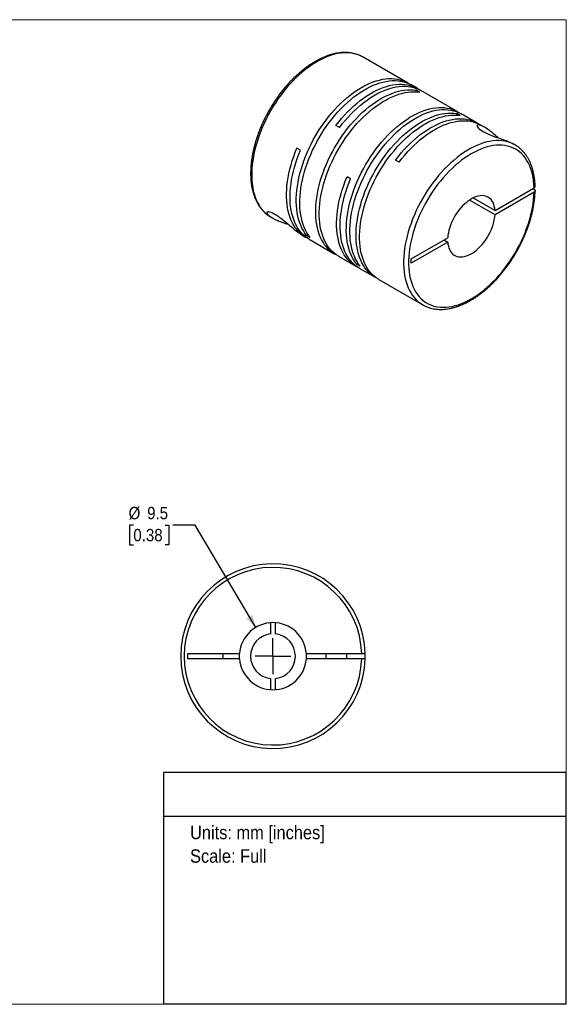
# Model space of a CAD drawing. Header units: millimetres. Extents: x 0 to 216, y 0 to 140.
# Tile 2 of 2: x 138 to 216, y 0 to 140. Entities that reach past the tile are written whole.
import ezdxf
from ezdxf.enums import TextEntityAlignment as Align

# ---------------------------------------------------------------- set-up
doc = ezdxf.new("R2010")
doc.units = ezdxf.units.MM
doc.header["$LTSCALE"] = 0.5
doc.linetypes.add('SLD-Solid', pattern=[0])
doc.layers.add('SLD-0', color=7, linetype='SLD-Solid', lineweight=25)
doc.layers.add('TEXT', color=140, linetype='SLD-Solid', lineweight=25)
doc.styles.add('SLDTEXTSTYLE0', font='GOTHIC.TTF', dxfattribs={"width": 0.913})
doc.dimstyles.new('SLDDIMSTYLE0', dxfattribs={"dimtxt": 1.75, "dimasz": 1.75, "dimexe": 0, "dimexo": 0.0625, "dimgap": 0.4375, "dimtad": 0, "dimtih": 1, "dimtoh": 1, "dimdec": 1, "dimrnd": 1e-09, "dimzin": 12, "dimdsep": 46, "dimtxsty": 'SLDTEXTSTYLE0', "dimsah": 1, "dimcen": 0, "dimadec": 0, "dimazin": 3, "dimtfac": 1, "dimtdec": 1, "dimtofl": 0, "dimtmove": 0, "dimatfit": 3, "dimfxl": 0, "dimfrac": 2, "dimtolj": 1, "dimtzin": 12, "dimarcsym": 0})

# ---------------------------------------------------------------- blocks, each defined once
blk = doc.blocks.new('Block2')
at = {"color": 7, "linetype": 'SLD-Solid', "lineweight": 18}
for p, q in [((0, 139.7), (215.9, 139.7)), ((0, 139.7), (0, 0)), ((215.9, 139.7), (215.9, 0)), ((0, 0), (215.9, 0))]:
    blk.add_line(p, q, dxfattribs=at)
blk = doc.blocks.new('SW_NOTE_0')
at = {"layer": 'TEXT', "color": 0, "insert": (0, 2.43), "char_height": 1.905, "attachment_point": 1, "style": 'SLDTEXTSTYLE0'}
blk.add_mtext('Units: mm [inches]', dxfattribs=at)
blk = doc.blocks.new('SW_NOTE_0_1')
at = {"layer": 'TEXT', "color": 0, "insert": (0, 2.43), "char_height": 1.905, "attachment_point": 1, "style": 'SLDTEXTSTYLE0'}
blk.add_mtext('Scale: Full', dxfattribs=at)
blk = doc.blocks.new('Block1')
at = {"layer": 'TEXT'}
for p, q in [((215.9, 32.88), (158.75, 32.88)), ((158.75, 0), (158.75, 32.88)), ((215.9, 0), (215.9, 32.88)), ((158.75, 26.7), (215.9, 26.7)), ((215.9, 0), (158.75, 0))]:
    blk.add_line(p, q, dxfattribs=at)
at = {"layer": 'TEXT', "color": 140}
for name, p in [('SW_NOTE_0', (162.49, 22.9)), ('SW_NOTE_0_1', (162.49, 19.56))]:
    blk.add_blockref(name, p, dxfattribs=at)
at = {"layer": 'TEXT', "color": 140, "style": 'SLDTEXTSTYLE0', "width": 0.913, "flags": 2}
for tag, height, p in [('AUTOATTR0', 2.12, (174.82, 28.35)), ('AUTOATTR1_0', 2.38, (166.91, 14.94)), ('AUTOATTR1_1', 2.38, (161.05, 11.86)), ('AUTOATTR1_2', 2.38, (165.37, 8.78))]:
    blk.add_attdef(tag, text='', height=height, dxfattribs=at).set_placement(p, align=Align.BOTTOM_LEFT)
blk = doc.blocks.new('_D_5')
at = {"layer": 'SLD-0'}
for p, q in [((154.44, 67.99), (153.91, 67.99)), ((153.91, 67.99), (153.91, 65.21)), ((158.96, 67.99), (159.5, 67.99)), ((159.5, 67.99), (159.5, 65.21)), ((163.21, 67.99), (160.03, 67.99)), ((171.83, 53.48), (163.21, 67.99)), ((153.91, 65.21), (154.44, 65.21)), ((159.5, 65.21), (158.96, 65.21))]:
    blk.add_line(p, q, dxfattribs=at)
blk.add_solid([(171.83, 53.48), (171.36, 55.24), (170.5, 54.73)], dxfattribs=at)
at = {"layer": 'SLD-0', "char_height": 1.75, "attachment_point": 1, "style": 'SLDTEXTSTYLE0'}
for s, insert in [('%%c', (153.77, 70.58)), ('9.5', (156.4, 70.58)), ('0.38', (154.44, 67.45))]:
    blk.add_mtext(s, dxfattribs=dict(at, insert=insert))
blk = doc.blocks.new('SW_CENTERMARKSYMBOL_2')
at = {"layer": 'SLD-0', "color": 0}
for q in [(0, 2.54), (-2.54, 0), (0, -2.54), (2.54, 0)]:
    blk.add_line((0, 0), q, dxfattribs=at)

msp = doc.modelspace()

# ---------------------------------------------------------------- linework, layer by layer
for p, q in [((193.38, 130.74), (187.05, 134.39)), ((187.07, 134.38), (187.05, 134.39)), ((194.76, 129.94), (193.88, 130.45)), ((195.11, 129.4), (194.61, 129.69)), ((194.61, 129.46), (194.61, 129.69)), ((200.49, 126.63), (195.26, 129.65)), ((200.84, 126.09), (200.34, 126.38)), ((200.34, 126.15), (200.34, 126.38)), ((203.24, 125.04), (200.99, 126.34)), ((183.69, 124.4), (183.19, 124.69)), ((204.28, 124.44), (203.75, 124.75)), ((208.62, 121.94), (208.43, 122.05)), ((178.17, 121.2), (177.67, 121.49)), ((192.18, 119.5), (191.67, 119.79)), ((185.27, 117.1), (184.77, 117.39)), ((205.78, 112.63), (211.33, 115.84)), ((211.33, 115.23), (205.78, 112.02)), ((211.33, 115.63), (211.15, 115.74)), ((205.78, 112.02), (202.16, 114.11)), ((202.69, 114.42), (205.78, 112.63)), ((173.95, 111.7), (174.14, 111.59)), ((178.29, 109.19), (178.9, 108.84)), ((179.04, 109.1), (179.25, 109.22)), ((179.55, 108.81), (179.04, 109.1)), ((179.4, 108.55), (183.04, 106.45)), ((193.87, 105.76), (199.06, 108.76)), ((199.06, 108.15), (193.87, 105.15)), ((198.53, 108.45), (199.06, 108.15)), ((183.54, 106.16), (186.01, 104.74)), ((186.15, 105), (186.35, 105.11)), ((186.65, 104.71), (186.15, 105)), ((193.87, 105.15), (193.87, 105.76)), ((186.51, 104.45), (188.77, 103.15)), ((189.27, 102.86), (195.52, 99.25)), ((195.52, 99.25), (195.53, 99.24)), ((173.89, 54.13), (173.89, 52.54)), ((174.64, 52.54), (174.64, 54.13)), ((162.16, 49.76), (169.51, 49.76)), ((162.16, 49.01), (162.16, 49.76)), ((169.51, 49.01), (162.16, 49.01)), ((167.16, 49.76), (167.16, 49.01)), ((169.5, 49.39), (169.51, 49.76)), ((169.51, 49.01), (169.5, 49.39)), ((179.01, 49.76), (186.86, 49.76)), ((186.86, 49.01), (179.01, 49.01)), ((181.76, 49.76), (181.76, 49.01)), ((184.76, 49.01), (184.76, 49.76)), ((173.89, 46.23), (173.89, 44.64)), ((174.64, 44.64), (174.64, 46.23))]:
    msp.add_line(p, q)
at = {"flags": 128}
for points in [[(187.05, 134.39), (187.05, 134.39), (186.71, 134.57), (186.35, 134.72), (185.98, 134.83), (185.59, 134.92), (185.2, 134.98), (184.79, 135), (184.36, 135), (183.93, 134.96), (183.49, 134.9), (183.05, 134.8), (182.59, 134.67), (182.13, 134.52), (181.67, 134.33), (181.2, 134.12), (180.74, 133.87), (180.27, 133.6), (179.8, 133.31), (179.33, 132.98), (178.87, 132.63), (178.41, 132.26), (177.96, 131.86), (177.51, 131.44), (177.07, 131), (176.64, 130.54), (176.22, 130.06), (175.81, 129.56), (175.41, 129.04), (175.02, 128.51), (174.65, 127.96), (174.3, 127.41), (173.96, 126.84), (173.63, 126.26), (173.33, 125.67), (173.04, 125.08), (172.77, 124.48), (172.52, 123.88), (172.3, 123.27), (172.09, 122.67), (171.9, 122.06), (171.74, 121.46), (171.6, 120.86), (171.48, 120.27), (171.39, 119.69), (171.31, 119.11), (171.27, 118.54), (171.24, 117.99), (171.24, 117.45), (171.26, 116.92), (171.31, 116.41), (171.38, 115.91), (171.47, 115.44), (171.59, 114.98), (171.73, 114.54), (171.89, 114.13), (172.08, 113.74), (172.28, 113.37), (172.51, 113.02), (172.75, 112.71), (173.02, 112.42), (173.31, 112.15), (173.61, 111.92), (173.93, 111.71), (173.95, 111.7)], [(179.04, 109.1), (178.8, 109.42), (178.58, 109.77), (178.38, 110.14), (178.2, 110.53), (178.04, 110.95), (177.9, 111.38), (177.79, 111.84), (177.7, 112.32), (177.63, 112.81), (177.59, 113.33), (177.57, 113.85), (177.57, 114.39), (177.6, 114.95), (177.65, 115.51), (177.72, 116.09), (177.82, 116.67), (177.94, 117.26), (178.08, 117.86), (178.25, 118.46), (178.43, 119.06), (178.64, 119.66), (178.87, 120.27), (179.12, 120.87), (179.39, 121.46), (179.67, 122.05), (179.98, 122.64), (180.3, 123.21), (180.64, 123.78), (181, 124.34), (181.37, 124.88), (181.75, 125.41), (182.15, 125.92), (182.56, 126.42), (182.98, 126.9), (183.41, 127.36), (183.85, 127.8), (184.29, 128.21), (184.75, 128.61), (185.2, 128.98), (185.66, 129.33), (186.13, 129.65), (186.6, 129.95), (187.06, 130.22), (187.53, 130.46), (187.99, 130.68), (188.46, 130.86), (188.91, 131.02), (189.37, 131.14), (189.81, 131.24), (190.25, 131.31), (190.68, 131.34), (191.1, 131.35), (191.51, 131.32), (191.91, 131.27), (192.29, 131.18), (192.66, 131.07), (193.02, 130.92), (193.36, 130.75), (193.63, 130.58)], [(179.55, 108.81), (179.3, 109.13), (179.08, 109.48), (178.88, 109.85), (178.7, 110.24), (178.54, 110.66), (178.4, 111.09), (178.29, 111.55), (178.2, 112.03), (178.13, 112.52), (178.09, 113.04), (178.07, 113.56), (178.07, 114.1), (178.1, 114.66), (178.15, 115.22), (178.22, 115.8), (178.32, 116.38), (178.44, 116.97), (178.58, 117.57), (178.75, 118.17), (178.93, 118.77), (179.14, 119.37), (179.37, 119.98), (179.62, 120.58), (179.89, 121.17), (180.18, 121.76), (180.48, 122.35), (180.81, 122.93), (181.15, 123.49), (181.5, 124.05), (181.87, 124.59), (182.25, 125.12), (182.65, 125.63), (183.06, 126.13), (183.48, 126.61), (183.91, 127.07), (184.35, 127.51), (184.79, 127.92), (185.25, 128.32), (185.7, 128.69), (186.17, 129.04), (186.63, 129.36), (187.1, 129.66), (187.57, 129.93), (188.03, 130.17), (188.5, 130.39), (188.96, 130.57), (189.42, 130.73), (189.87, 130.85), (190.31, 130.95), (190.75, 131.02), (191.18, 131.05), (191.6, 131.06), (192.01, 131.03), (192.41, 130.98), (192.79, 130.89), (193.16, 130.78), (193.52, 130.63), (193.86, 130.46), (193.88, 130.45)], [(183.19, 124.69), (183.59, 125.2), (184, 125.69), (184.42, 126.17), (184.85, 126.63), (185.29, 127.06), (185.74, 127.48), (186.19, 127.87), (186.65, 128.24), (187.11, 128.58), (187.58, 128.9), (188.04, 129.19), (188.51, 129.46), (188.98, 129.7), (189.44, 129.91), (189.9, 130.09), (190.36, 130.24), (190.81, 130.36), (191.25, 130.46), (191.69, 130.52), (192.12, 130.55), (192.54, 130.55), (192.95, 130.52), (193.34, 130.46), (193.72, 130.37), (194.09, 130.25), (194.44, 130.1), (194.78, 129.93), (195, 129.79)], [(183.69, 124.4), (184.09, 124.91), (184.5, 125.4), (184.92, 125.88), (185.35, 126.34), (185.79, 126.77), (186.24, 127.19), (186.69, 127.58), (187.15, 127.95), (187.61, 128.29), (188.08, 128.61), (188.54, 128.9), (189.01, 129.17), (189.48, 129.41), (189.94, 129.62), (190.4, 129.8), (190.86, 129.95), (191.31, 130.07), (191.76, 130.17), (192.19, 130.23), (192.62, 130.26), (193.04, 130.26), (193.45, 130.23), (193.84, 130.17), (194.23, 130.08), (194.59, 129.96), (194.95, 129.82), (195.26, 129.65)], [(183.29, 106.32), (183.01, 106.47), (182.69, 106.68), (182.39, 106.91), (182.1, 107.17), (181.84, 107.46), (181.59, 107.78), (181.37, 108.12), (181.16, 108.49), (180.98, 108.88), (180.82, 109.29), (180.68, 109.73), (180.56, 110.18), (180.47, 110.66), (180.4, 111.15), (180.35, 111.66), (180.33, 112.18), (180.33, 112.72), (180.35, 113.28), (180.4, 113.84), (180.47, 114.41), (180.56, 115), (180.68, 115.59), (180.82, 116.18), (180.98, 116.78), (181.16, 117.38), (181.37, 117.99), (181.59, 118.59), (181.84, 119.19), (182.1, 119.79), (182.39, 120.38), (182.69, 120.96), (183.01, 121.54), (183.35, 122.11), (183.7, 122.67), (184.07, 123.21), (184.45, 123.74), (184.85, 124.26), (185.26, 124.76), (185.68, 125.24), (186.1, 125.7), (186.54, 126.14), (186.99, 126.56), (187.44, 126.96), (187.89, 127.34), (188.36, 127.69), (188.82, 128.02), (189.29, 128.32), (189.75, 128.59), (190.22, 128.84), (190.69, 129.05), (191.15, 129.24), (191.61, 129.4), (192.06, 129.54), (192.51, 129.64), (192.95, 129.71), (193.38, 129.75), (193.8, 129.76), (194.21, 129.74), (194.61, 129.69)], [(183.54, 106.16), (183.52, 106.18), (183.19, 106.39), (182.89, 106.62), (182.61, 106.88), (182.34, 107.17), (182.1, 107.49), (181.87, 107.83), (181.66, 108.2), (181.48, 108.59), (181.32, 109), (181.18, 109.44), (181.06, 109.89), (180.97, 110.37), (180.9, 110.86), (180.85, 111.37), (180.83, 111.89), (180.83, 112.43), (180.85, 112.99), (180.9, 113.55), (180.97, 114.12), (181.06, 114.71), (181.18, 115.3), (181.32, 115.89), (181.48, 116.49), (181.66, 117.09), (181.87, 117.7), (182.1, 118.3), (182.34, 118.9), (182.61, 119.5), (182.89, 120.09), (183.19, 120.67), (183.52, 121.25), (183.85, 121.82), (184.21, 122.38), (184.57, 122.92), (184.96, 123.45), (185.35, 123.97), (185.76, 124.47), (186.18, 124.95), (186.61, 125.41), (187.04, 125.85), (187.49, 126.27), (187.94, 126.67), (188.4, 127.05), (188.86, 127.4), (189.32, 127.73), (189.79, 128.03), (190.26, 128.3), (190.72, 128.55), (191.19, 128.76), (191.65, 128.95), (192.11, 129.11), (192.56, 129.25), (193.01, 129.35), (193.45, 129.42), (193.88, 129.46), (194.3, 129.47), (194.71, 129.45), (195.11, 129.4)], [(186.15, 105), (185.91, 105.32), (185.69, 105.66), (185.48, 106.03), (185.3, 106.43), (185.14, 106.84), (185.01, 107.28), (184.9, 107.74), (184.81, 108.22), (184.74, 108.71), (184.69, 109.22), (184.67, 109.75), (184.68, 110.29), (184.7, 110.85), (184.76, 111.41), (184.83, 111.99), (184.93, 112.57), (185.05, 113.16), (185.19, 113.76), (185.35, 114.36), (185.54, 114.96), (185.75, 115.56), (185.98, 116.16), (186.22, 116.76), (186.49, 117.36), (186.78, 117.95), (187.09, 118.54), (187.41, 119.11), (187.75, 119.68), (188.1, 120.23), (188.48, 120.78), (188.86, 121.31), (189.26, 121.82), (189.67, 122.32), (190.09, 122.79), (190.51, 123.25), (190.95, 123.69), (191.4, 124.11), (191.85, 124.51), (192.31, 124.88), (192.77, 125.23), (193.24, 125.55), (193.7, 125.85), (194.17, 126.12), (194.64, 126.36), (195.1, 126.57), (195.56, 126.76), (196.02, 126.91), (196.47, 127.04), (196.92, 127.14), (197.36, 127.2), (197.79, 127.24), (198.21, 127.25), (198.62, 127.22), (199.01, 127.17), (199.4, 127.08), (199.77, 126.97), (200.12, 126.82), (200.46, 126.65), (200.73, 126.48)], [(186.65, 104.71), (186.41, 105.03), (186.19, 105.37), (185.99, 105.74), (185.81, 106.14), (185.65, 106.55), (185.51, 106.99), (185.4, 107.45), (185.31, 107.93), (185.24, 108.42), (185.2, 108.93), (185.18, 109.46), (185.18, 110), (185.21, 110.56), (185.26, 111.12), (185.33, 111.7), (185.43, 112.28), (185.55, 112.87), (185.69, 113.47), (185.85, 114.07), (186.04, 114.67), (186.25, 115.27), (186.48, 115.87), (186.73, 116.47), (187, 117.07), (187.28, 117.66), (187.59, 118.25), (187.91, 118.82), (188.25, 119.39), (188.61, 119.94), (188.98, 120.49), (189.36, 121.02), (189.76, 121.53), (190.17, 122.03), (190.59, 122.5), (191.02, 122.96), (191.46, 123.4), (191.9, 123.82), (192.35, 124.22), (192.81, 124.59), (193.27, 124.94), (193.74, 125.26), (194.2, 125.56), (194.67, 125.83), (195.14, 126.07), (195.6, 126.28), (196.06, 126.47), (196.52, 126.62), (196.97, 126.75), (197.42, 126.85), (197.86, 126.91), (198.29, 126.95), (198.71, 126.96), (199.12, 126.93), (199.51, 126.88), (199.9, 126.79), (200.27, 126.68), (200.62, 126.53), (200.96, 126.36), (200.99, 126.34)], [(189.02, 103.01), (188.74, 103.16), (188.42, 103.37), (188.12, 103.6), (187.83, 103.87), (187.57, 104.16), (187.32, 104.47), (187.09, 104.82), (186.89, 105.18), (186.71, 105.57), (186.55, 105.99), (186.41, 106.42), (186.29, 106.88), (186.2, 107.35), (186.13, 107.84), (186.08, 108.35), (186.05, 108.88), (186.05, 109.42), (186.08, 109.97), (186.13, 110.53), (186.2, 111.11), (186.29, 111.69), (186.41, 112.28), (186.55, 112.87), (186.71, 113.47), (186.89, 114.08), (187.09, 114.68), (187.32, 115.28), (187.57, 115.88), (187.83, 116.48), (188.12, 117.07), (188.42, 117.66), (188.74, 118.23), (189.08, 118.8), (189.43, 119.36), (189.8, 119.9), (190.18, 120.43), (190.58, 120.95), (190.98, 121.45), (191.4, 121.93), (191.83, 122.39), (192.27, 122.84), (192.71, 123.26), (193.17, 123.66), (193.62, 124.03), (194.08, 124.38), (194.55, 124.71), (195.01, 125.01), (195.48, 125.28), (195.95, 125.53), (196.41, 125.75), (196.88, 125.94), (197.33, 126.1), (197.79, 126.23), (198.23, 126.33), (198.67, 126.4), (199.1, 126.44), (199.53, 126.45), (199.94, 126.43), (200.34, 126.38)], [(189.27, 102.86), (189.24, 102.87), (188.92, 103.08), (188.62, 103.31), (188.33, 103.58), (188.07, 103.87), (187.82, 104.18), (187.6, 104.53), (187.39, 104.89), (187.21, 105.28), (187.05, 105.7), (186.91, 106.13), (186.79, 106.59), (186.7, 107.06), (186.63, 107.55), (186.58, 108.06), (186.56, 108.59), (186.56, 109.13), (186.58, 109.68), (186.63, 110.24), (186.7, 110.82), (186.79, 111.4), (186.91, 111.99), (187.05, 112.58), (187.21, 113.18), (187.39, 113.79), (187.6, 114.39), (187.82, 114.99), (188.07, 115.59), (188.33, 116.19), (188.62, 116.78), (188.92, 117.37), (189.24, 117.94), (189.58, 118.51), (189.93, 119.07), (190.3, 119.61), (190.68, 120.14), (191.08, 120.66), (191.49, 121.16), (191.91, 121.64), (192.33, 122.1), (192.77, 122.55), (193.22, 122.97), (193.67, 123.37), (194.12, 123.74), (194.59, 124.09), (195.05, 124.42), (195.52, 124.72), (195.98, 124.99), (196.45, 125.24), (196.92, 125.46), (197.38, 125.65), (197.84, 125.81), (198.29, 125.94), (198.74, 126.04), (199.18, 126.11), (199.61, 126.15), (200.03, 126.16), (200.44, 126.14), (200.84, 126.09)], [(191.67, 119.79), (192.07, 120.3), (192.48, 120.79), (192.9, 121.27), (193.33, 121.73), (193.77, 122.16), (194.22, 122.58), (194.67, 122.97), (195.13, 123.34), (195.6, 123.68), (196.06, 124), (196.53, 124.3), (196.99, 124.56), (197.46, 124.8), (197.93, 125.01), (198.39, 125.19), (198.84, 125.34), (199.29, 125.46), (199.74, 125.56), (200.18, 125.62), (200.61, 125.65), (201.02, 125.65), (201.43, 125.62), (201.83, 125.56), (202.21, 125.48), (202.58, 125.36), (202.93, 125.21), (203.27, 125.03), (203.49, 124.89)], [(192.18, 119.5), (192.57, 120.01), (192.98, 120.5), (193.4, 120.98), (193.83, 121.43), (194.27, 121.87), (194.72, 122.28), (195.17, 122.68), (195.63, 123.05), (196.09, 123.39), (196.55, 123.71), (197.02, 124), (197.49, 124.27), (197.95, 124.51), (198.42, 124.72), (198.88, 124.9), (199.33, 125.05), (199.78, 125.17), (200.23, 125.27), (200.67, 125.33), (201.09, 125.36), (201.51, 125.36), (201.92, 125.34), (202.31, 125.28), (202.7, 125.19), (203.06, 125.07), (203.42, 124.92), (203.75, 124.75)], [(206.2, 122.95), (206.17, 122.97), (206, 123.13), (205.83, 123.28), (205.6, 123.48), (205.42, 123.63), (205.27, 123.76), (205.15, 123.85), (204.99, 123.97), (204.84, 124.08), (204.71, 124.17), (204.53, 124.29), (204.36, 124.4), (204.2, 124.49), (204.06, 124.56), (203.93, 124.63), (203.75, 124.7), (203.6, 124.75), (203.47, 124.77), (203.37, 124.78), (203.29, 124.76), (203.24, 124.72), (203.22, 124.66), (203.24, 124.58), (203.3, 124.48), (203.4, 124.36), (203.54, 124.23), (203.72, 124.09), (203.94, 123.95), (204.19, 123.8), (204.47, 123.65), (204.78, 123.51), (205.1, 123.37), (205.43, 123.23), (205.77, 123.1), (206.11, 122.98), (206.42, 122.87), (206.74, 122.75), (206.94, 122.68), (207.14, 122.61), (207.34, 122.54), (207.66, 122.41), (207.97, 122.28), (208.25, 122.14), (208.25, 122.14)], [(208.6, 121.95), (208.26, 122.12), (207.9, 122.27), (207.53, 122.39), (207.15, 122.47), (206.75, 122.53), (206.34, 122.55), (205.92, 122.55), (205.49, 122.51), (205.05, 122.44), (204.6, 122.35), (204.14, 122.22), (203.68, 122.06), (203.22, 121.87), (202.75, 121.66), (202.29, 121.41), (201.82, 121.14), (201.35, 120.84), (200.88, 120.52), (200.42, 120.17), (199.96, 119.79), (199.51, 119.4), (199.06, 118.98), (198.62, 118.53), (198.19, 118.07), (197.77, 117.59), (197.36, 117.09), (196.96, 116.57), (196.58, 116.04), (196.21, 115.5), (195.85, 114.94), (195.51, 114.37), (195.19, 113.79), (194.88, 113.2), (194.6, 112.61), (194.33, 112.01), (194.08, 111.41), (193.86, 110.8), (193.65, 110.2), (193.46, 109.59), (193.3, 108.99), (193.16, 108.39), (193.04, 107.8), (192.95, 107.22), (192.88, 106.64), (192.83, 106.07), (192.81, 105.52), (192.81, 104.98), (192.83, 104.45), (192.88, 103.94), (192.95, 103.45), (193.04, 102.97), (193.16, 102.51), (193.3, 102.08), (193.46, 101.66), (193.65, 101.27), (193.86, 100.91), (194.08, 100.56), (194.33, 100.25), (194.6, 99.96), (194.88, 99.69), (195.19, 99.46), (195.51, 99.25), (195.52, 99.25)], [(211.33, 115.84), (211.3, 116.35), (211.25, 116.85), (211.18, 117.33), (211.08, 117.79), (210.97, 118.24), (210.83, 118.66), (210.66, 119.06), (210.48, 119.44), (210.27, 119.79), (210.04, 120.12), (209.8, 120.42), (209.53, 120.7), (209.24, 120.95), (208.94, 121.17), (208.62, 121.36), (208.28, 121.52), (207.93, 121.66), (207.56, 121.76), (207.18, 121.84), (206.79, 121.88), (206.38, 121.89), (205.97, 121.88), (205.54, 121.83), (205.11, 121.75), (204.67, 121.64), (204.22, 121.51), (203.77, 121.34), (203.32, 121.14), (202.86, 120.92), (202.4, 120.67), (201.95, 120.39), (201.49, 120.08), (201.03, 119.75), (200.58, 119.4), (200.14, 119.02), (199.7, 118.61), (199.27, 118.19), (198.84, 117.75), (198.43, 117.28), (198.02, 116.8), (197.63, 116.3), (197.25, 115.78), (196.88, 115.25), (196.53, 114.71), (196.2, 114.16), (195.88, 113.59), (195.57, 113.02), (195.29, 112.44), (195.03, 111.86), (194.78, 111.27), (194.55, 110.68), (194.35, 110.09), (194.17, 109.5), (194, 108.91), (193.87, 108.32), (193.75, 107.74), (193.66, 107.17), (193.59, 106.61), (193.54, 106.06), (193.51, 105.51), (193.51, 104.98), (193.54, 104.47), (193.59, 103.97), (193.66, 103.49), (193.75, 103.02), (193.87, 102.58), (194, 102.16), (194.17, 101.75), (194.35, 101.37), (194.55, 101.02), (194.78, 100.69), (195.03, 100.38), (195.29, 100.11), (195.57, 99.85), (195.88, 99.63), (196.2, 99.44), (196.53, 99.27), (196.88, 99.13), (197.25, 99.03), (197.63, 98.95), (198.02, 98.9), (198.43, 98.89), (198.84, 98.9), (199.27, 98.95), (199.7, 99.02), (200.14, 99.13), (200.58, 99.26), (201.03, 99.43), (201.49, 99.62), (201.95, 99.84), (202.4, 100.09), (202.86, 100.37), (203.32, 100.67), (203.77, 101), (204.22, 101.36), (204.67, 101.73), (205.11, 102.13), (205.54, 102.56), (205.97, 103), (206.38, 103.46), (206.79, 103.94), (207.18, 104.44), (207.56, 104.96), (207.93, 105.49), (208.28, 106.03), (208.62, 106.58), (208.94, 107.14), (209.24, 107.71), (209.53, 108.29), (209.8, 108.88), (210.04, 109.47), (210.27, 110.06), (210.48, 110.65), (210.66, 111.24), (210.83, 111.83), (210.97, 112.41), (211.08, 112.99), (211.18, 113.56), (211.25, 114.13), (211.3, 114.68), (211.33, 115.23)], [(208.62, 121.94), (208.6, 121.95), (208.6, 121.95)], [(179.16, 108.71), (178.91, 108.84), (178.59, 109.04), (178.28, 109.27), (178, 109.53), (177.73, 109.82), (177.48, 110.13), (177.25, 110.47), (177.05, 110.84), (176.86, 111.22), (176.7, 111.63), (176.56, 112.06), (176.44, 112.52), (176.34, 112.99), (176.27, 113.48), (176.22, 113.98), (176.19, 114.51), (176.19, 115.04), (176.21, 115.59), (176.25, 116.15), (176.32, 116.73), (176.41, 117.31), (176.52, 117.89), (176.66, 118.49), (176.82, 119.09), (177, 119.69), (177.2, 120.29), (177.42, 120.89), (177.67, 121.49)], [(179.4, 108.55), (179.1, 108.74), (178.8, 108.97), (178.51, 109.23), (178.24, 109.52), (177.99, 109.83), (177.76, 110.17), (177.56, 110.53), (177.37, 110.92), (177.2, 111.33), (177.06, 111.76), (176.94, 112.21), (176.85, 112.69), (176.77, 113.18), (176.72, 113.68), (176.69, 114.21), (176.69, 114.74), (176.71, 115.29), (176.75, 115.86), (176.82, 116.43), (176.91, 117.01), (177.03, 117.6), (177.16, 118.19), (177.32, 118.79), (177.5, 119.39), (177.7, 120), (177.92, 120.6), (178.17, 121.2)], [(186.26, 104.6), (186.03, 104.73), (185.71, 104.93), (185.4, 105.16), (185.11, 105.42), (184.85, 105.71), (184.6, 106.02), (184.37, 106.36), (184.16, 106.72), (183.97, 107.11), (183.81, 107.52), (183.67, 107.95), (183.55, 108.4), (183.45, 108.87), (183.38, 109.36), (183.33, 109.87), (183.3, 110.39), (183.3, 110.93), (183.32, 111.48), (183.36, 112.04), (183.43, 112.62), (183.52, 113.2), (183.63, 113.79), (183.77, 114.38), (183.92, 114.98), (184.1, 115.58), (184.31, 116.18), (184.53, 116.79), (184.77, 117.39)], [(186.51, 104.45), (186.21, 104.64), (185.9, 104.87), (185.62, 105.13), (185.35, 105.42), (185.1, 105.73), (184.87, 106.07), (184.66, 106.43), (184.48, 106.82), (184.31, 107.23), (184.17, 107.66), (184.05, 108.11), (183.95, 108.58), (183.88, 109.07), (183.83, 109.58), (183.8, 110.1), (183.8, 110.64), (183.82, 111.19), (183.86, 111.75), (183.93, 112.33), (184.02, 112.91), (184.13, 113.5), (184.27, 114.09), (184.43, 114.69), (184.61, 115.29), (184.81, 115.89), (185.03, 116.5), (185.27, 117.1)], [(205.78, 112.63), (205.74, 112.94), (205.68, 113.23), (205.6, 113.5), (205.5, 113.75), (205.37, 113.97), (205.22, 114.17), (205.05, 114.34), (204.86, 114.48), (204.65, 114.59), (204.43, 114.67), (204.19, 114.72), (203.94, 114.74), (203.68, 114.72), (203.41, 114.68), (203.13, 114.6), (202.85, 114.5), (202.56, 114.36), (202.28, 114.19), (201.99, 114), (201.71, 113.78), (201.43, 113.54), (201.16, 113.27), (200.9, 112.98), (200.65, 112.67), (200.41, 112.35), (200.19, 112.01), (199.98, 111.66), (199.79, 111.31), (199.62, 110.94), (199.47, 110.57), (199.35, 110.2), (199.24, 109.83), (199.16, 109.47), (199.1, 109.11), (199.06, 108.76)], [(178.29, 109.2), (178.23, 109.23), (178.1, 109.31), (177.97, 109.4), (177.76, 109.55), (177.56, 109.71), (177.34, 109.88), (177.13, 110.06), (176.88, 110.27), (176.62, 110.49), (176.36, 110.71), (176.1, 110.93), (175.82, 111.16), (175.53, 111.38), (175.25, 111.59), (174.98, 111.79), (174.7, 111.96), (174.45, 112.11), (174.21, 112.23), (173.99, 112.33), (173.8, 112.39), (173.65, 112.42), (173.52, 112.43), (173.43, 112.41), (173.38, 112.37), (173.37, 112.31), (173.38, 112.26), (173.4, 112.2), (173.44, 112.14), (173.55, 112.01), (173.72, 111.87), (173.95, 111.71), (173.95, 111.71)], [(199.06, 108.15), (199.1, 107.84), (199.16, 107.55), (199.24, 107.28), (199.35, 107.03), (199.47, 106.81), (199.62, 106.61), (199.79, 106.44), (199.98, 106.3), (200.19, 106.19), (200.41, 106.11), (200.65, 106.06), (200.9, 106.04), (201.16, 106.06), (201.43, 106.1), (201.71, 106.18), (201.99, 106.29), (202.28, 106.42), (202.56, 106.59), (202.85, 106.78), (203.13, 107), (203.41, 107.25), (203.68, 107.51), (203.94, 107.8), (204.19, 108.11), (204.43, 108.43), (204.65, 108.77), (204.86, 109.12), (205.05, 109.48), (205.22, 109.84), (205.37, 110.21), (205.5, 110.58), (205.6, 110.95), (205.68, 111.31), (205.74, 111.67), (205.78, 112.02)]]:
    msp.add_lwpolyline(points, dxfattribs=at)
for radius, start, end in [(13.1, 1.6404, 358.3596), (12.6, 1.7055, 358.2945), (4.76, 4.5162, 175.4838), (3.18, 96.7831, 263.2169), (3.18, 276.7831, 83.2169), (4.76, 184.5162, 355.4838), (4.76, 355.4838, 4.5162), (13.1, 358.3596, 1.6404)]:
    msp.add_arc((174.26, 49.39), radius, start, end)
for points, knots in [([(187.06, 134.38), (187.02, 134.4), (186.88, 134.49), (186.61, 134.62), (186.26, 134.76), (185.9, 134.87), (185.52, 134.96), (185.14, 135.02), (184.74, 135.05), (184.33, 135.05), (183.91, 135.03), (183.49, 134.97), (183.06, 134.89), (182.62, 134.79), (182.17, 134.65), (181.73, 134.49), (181.28, 134.3), (180.83, 134.08), (180.38, 133.84), (179.93, 133.58), (179.48, 133.29), (179.03, 132.97), (178.59, 132.64), (178.15, 132.28), (177.72, 131.9), (177.29, 131.5), (176.87, 131.08), (176.47, 130.65), (176.06, 130.19), (175.67, 129.72), (175.3, 129.24), (174.93, 128.74), (174.57, 128.23), (174.23, 127.71), (173.9, 127.17), (173.59, 126.63), (173.3, 126.08), (173.02, 125.52), (172.75, 124.96), (172.51, 124.39), (172.28, 123.82), (172.07, 123.24), (171.88, 122.67), (171.71, 122.1), (171.56, 121.53), (171.43, 120.96), (171.32, 120.4), (171.23, 119.84), (171.16, 119.29), (171.12, 118.75), (171.09, 118.21), (171.09, 117.69), (171.11, 117.18), (171.15, 116.68), (171.21, 116.2), (171.3, 115.73), (171.41, 115.28), (171.54, 114.85), (171.69, 114.43), (171.86, 114.04), (172.05, 113.66), (172.27, 113.31), (172.5, 112.98), (172.75, 112.68), (173.02, 112.4), (173.3, 112.14), (173.6, 111.92), (173.82, 111.77), (173.94, 111.7), (173.96, 111.7)], [0, 0, 0, 0, 0.004961, 0.019788, 0.034617, 0.049466, 0.064353, 0.079294, 0.094297, 0.109368, 0.124507, 0.13971, 0.15497, 0.170278, 0.185624, 0.200999, 0.216395, 0.231805, 0.247222, 0.262641, 0.278058, 0.293472, 0.30888, 0.324282, 0.339677, 0.355065, 0.370447, 0.385823, 0.401193, 0.416558, 0.431919, 0.447276, 0.462631, 0.477983, 0.493334, 0.508684, 0.524035, 0.539387, 0.554741, 0.570097, 0.585456, 0.600819, 0.616187, 0.631561, 0.646941, 0.662328, 0.677723, 0.693126, 0.708537, 0.723956, 0.739383, 0.754817, 0.770256, 0.785698, 0.801139, 0.816573, 0.831995, 0.847396, 0.862767, 0.878098, 0.89338, 0.908602, 0.923757, 0.938841, 0.953854, 0.968801, 0.983693, 0.998544, 1, 1, 1, 1]), ([(208.25, 122.14), (208.3, 122.12), (208.36, 122.09), (208.41, 122.06), (208.43, 122.05)], [0, 0, 0, 0, 0.70858, 1, 1, 1, 1]), ([(211.47, 116.04), (211.47, 116.13), (211.46, 116.39), (211.43, 116.82), (211.37, 117.3), (211.29, 117.78), (211.19, 118.23), (211.07, 118.67), (210.92, 119.09), (210.76, 119.49), (210.57, 119.87), (210.36, 120.23), (210.14, 120.56), (209.89, 120.88), (209.63, 121.16), (209.35, 121.43), (209.05, 121.66), (208.8, 121.84), (208.64, 121.92), (208.6, 121.95)], [0, 0, 0, 0, 0.0335618, 0.0971005, 0.1606525, 0.224184, 0.2876705, 0.3510818, 0.4143822, 0.4775314, 0.5404871, 0.6032089, 0.6656627, 0.7278267, 0.7896958, 0.8512854, 0.912633, 0.9737959, 1, 1, 1, 1]), ([(211.33, 115.84), (211.35, 115.85), (211.4, 115.89), (211.45, 115.95), (211.47, 116), (211.47, 116.03), (211.47, 116.05)], [0, 0, 0, 0, 0.293523, 0.573311, 0.839357, 1, 1, 1, 1]), ([(195.54, 99.24), (195.55, 99.23), (195.68, 99.15), (195.93, 99.04), (196.28, 98.89), (196.64, 98.78), (197.01, 98.69), (197.4, 98.63), (197.8, 98.59), (198.21, 98.59), (198.62, 98.61), (199.05, 98.66), (199.48, 98.74), (199.92, 98.85), (200.36, 98.98), (200.81, 99.14), (201.26, 99.33), (201.71, 99.54), (202.16, 99.78), (202.61, 100.04), (203.06, 100.33), (203.5, 100.64), (203.95, 100.98), (204.38, 101.33), (204.82, 101.71), (205.24, 102.11), (205.66, 102.52), (206.07, 102.96), (206.47, 103.41), (206.86, 103.88), (207.24, 104.36), (207.61, 104.86), (207.97, 105.37), (208.31, 105.89), (208.64, 106.43), (208.95, 106.97), (209.25, 107.52), (209.53, 108.08), (209.8, 108.64), (210.04, 109.21), (210.27, 109.78), (210.48, 110.35), (210.68, 110.92), (210.85, 111.5), (211, 112.07), (211.13, 112.64), (211.24, 113.2), (211.33, 113.76), (211.4, 114.31), (211.45, 114.84), (211.47, 115.21), (211.47, 115.4), (211.47, 115.43)], [0, 0, 0, 0, 0.003683, 0.023762, 0.043841, 0.063946, 0.084102, 0.104328, 0.124638, 0.145041, 0.165535, 0.186116, 0.206775, 0.227501, 0.248279, 0.269097, 0.289945, 0.310811, 0.331687, 0.352568, 0.373446, 0.39432, 0.415186, 0.436044, 0.456892, 0.477732, 0.498562, 0.519385, 0.540199, 0.561007, 0.581809, 0.602606, 0.623399, 0.644189, 0.664977, 0.685765, 0.706553, 0.727342, 0.748133, 0.768928, 0.789726, 0.810531, 0.831342, 0.85216, 0.872987, 0.893824, 0.91467, 0.935528, 0.956396, 0.977276, 0.997062, 1, 1, 1, 1]), ([(211.33, 115.63), (211.34, 115.62), (211.38, 115.6), (211.42, 115.57), (211.45, 115.53), (211.47, 115.48), (211.48, 115.43), (211.47, 115.38), (211.44, 115.32), (211.4, 115.27), (211.35, 115.24), (211.33, 115.23)], [0, 0, 0, 0, 0.088954, 0.183449, 0.283484, 0.389059, 0.500174, 0.616827, 0.739017, 0.866742, 1, 1, 1, 1]), ([(173.95, 111.71), (173.99, 111.68), (174.08, 111.63), (174.23, 111.54), (174.4, 111.45), (174.59, 111.36), (174.77, 111.27), (174.95, 111.19), (175.13, 111.12), (175.31, 111.05), (175.5, 110.98), (175.69, 110.91), (175.9, 110.84), (176.12, 110.76), (176.29, 110.71), (176.39, 110.68), (176.4, 110.67)], [0, 0, 0, 0, 0.074301, 0.152629, 0.235007, 0.321455, 0.411992, 0.474459, 0.54344, 0.618939, 0.687519, 0.756217, 0.825033, 0.908798, 0.986598, 1, 1, 1, 1]), ([(186.86, 49.76), (186.88, 49.76), (186.93, 49.76), (187, 49.76), (187.06, 49.76), (187.12, 49.76), (187.17, 49.76), (187.22, 49.76), (187.26, 49.76), (187.29, 49.76), (187.31, 49.76), (187.33, 49.76), (187.35, 49.76), (187.35, 49.76), (187.35, 49.76), (187.36, 49.76)], [0, 0, 0, 0, 0.09287, 0.183082, 0.270637, 0.355534, 0.437774, 0.517355, 0.594278, 0.668543, 0.74015, 0.809099, 0.87539, 0.939023, 1, 1, 1, 1]), ([(187.36, 49.01), (187.35, 49.01), (187.35, 49.01), (187.34, 49.01), (187.31, 49.01), (187.27, 49.01), (187.21, 49.01), (187.14, 49.01), (187.05, 49.01), (186.96, 49.01), (186.89, 49.01), (186.86, 49.01)], [0, 0, 0, 0, 0.088954, 0.183449, 0.283484, 0.389059, 0.500174, 0.616827, 0.739017, 0.866742, 1, 1, 1, 1])]:
    msp.add_open_spline(points, degree=3, knots=knots)

# ---------------------------------------------------------------- block references
at = {"color": 7, "linetype": 'Continuous'}
for name in ['Block2', 'Block1']:
    msp.add_blockref(name, (0, 0), dxfattribs=at)
at = {"layer": 'SLD-0'}
msp.add_blockref('SW_CENTERMARKSYMBOL_2', (174.26, 49.39), dxfattribs=at)

# ---------------------------------------------------------------- dimensions: what is measured, and where the dimension line sits
dim = msp.add_diameter_dim_2p(p1=(176.69, 45.29), p2=(171.83, 53.48), dimstyle='SLDDIMSTYLE0', dxfattribs=at)
dim.commit()
dim.dimension.update_dxf_attribs({"geometry": '_D_5', "text_midpoint": (156.7, 67.99), "dimtype": 163})

doc.saveas('drawing.dxf')
